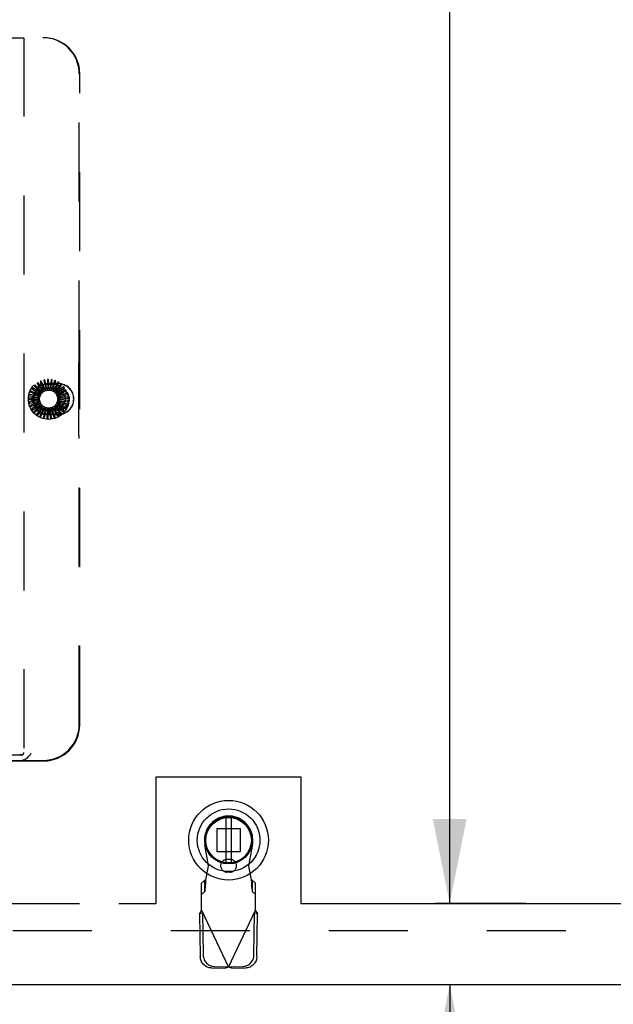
# Model space of a CAD drawing. Header units: inches. Extents: x 0 to 199, y 0 to 129.
# Tile 8 of 43: x 72 to 80, y 13 to 26. Entities that reach past the tile are written whole.
import ezdxf

# ---------------------------------------------------------------- set-up
doc = ezdxf.new("R2010")
doc.units = ezdxf.units.IN
doc.header["$LTSCALE"] = 10.923842
doc.header["$MEASUREMENT"] = 0
doc.linetypes.add('HIDDEN', pattern=[0.2, 0.1, -0.1])
doc.linetypes.add('PHANTOM', pattern=[0.8, 0.45, -0.05, 0.1, -0.05, 0.1, -0.05])
doc.layers.get('0').update_dxf_attribs({"linetype": 'CONTINUOUS'})
for name, color, linetype in [('AVAILABLE_DOOR_SPACE', 7, 'CONTINUOUS'), ('DEFAULT_2', 8, 'HIDDEN'), ('DIMENSIONS', 7, 'CONTINUOUS')]:
    doc.layers.add(name, color=color, linetype=linetype)
doc.styles.get("Standard").update_dxf_attribs({"font": 'txt', "width": 0.8})
doc.dimstyles.new('DIMSTYLE_1', dxfattribs={"dimtxt": 0.876244, "dimasz": 1.168325, "dimexe": 0.09, "dimexo": 0.07, "dimgap": 0.0375, "dimtad": 0, "dimtih": 1, "dimtoh": 1, "dimzin": 4, "dimdsep": 46, "dimtxsty": 'Standard', "dimblk": '_FILLED', "dimblk1": '_FILLED', "dimblk2": '_FILLED', "dimcen": 0.09, "dimadec": 0, "dimazin": 0, "dimtfac": 1, "dimtofl": 0, "dimtmove": 0, "dimatfit": 3, "dimldrblk": '_FILLED', "dimfxl": 0, "dimtolj": 1, "dimtzin": 4, "dimarcsym": 0})

# ---------------------------------------------------------------- blocks, each defined once
blk = doc.blocks.new('_FILLED')
at = {"color": 0, "linetype": 'ByBlock'}
blk.add_solid([(0, 0), (-1, 0.2), (-1, -0.2)], dxfattribs=at)
blk = doc.blocks.new('*D15')
at = {"layer": 'DIMENSIONS', "color": 2, "linetype": 'Continuous'}
for p, q in [((77.56, 74.503), (78.81, 74.503)), ((77.759, 74.503), (77.759, 45.254)), ((77.759, 14.253), (77.759, 43.502)), ((77.56, 14.253), (78.81, 14.253))]:
    blk.add_line(p, q, dxfattribs=at)
at = {"layer": 'DIMENSIONS', "color": 2, "linetype": 'Continuous', "xscale": 1.1683254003, "yscale": 1.1683254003, "zscale": 1.1683254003}
for p, rotation in [((77.759, 74.503), 90), ((77.759, 14.253), 270)]:
    blk.add_blockref('_FILLED', p, dxfattribs=dict(at, rotation=rotation))
at = {"layer": 'DIMENSIONS', "color": 2, "linetype": 'Continuous', "insert": (77.759, 44.816), "char_height": 0.8762, "width": 3.50498, "attachment_point": 2, "line_spacing_factor": 0.9}
blk.add_mtext('60.25', dxfattribs=at)
blk = doc.blocks.new('*D16')
at = {"layer": 'DIMENSIONS', "color": 2, "linetype": 'Continuous'}
for p, q in [((77.759, 14.253), (77.759, 16.589)), ((78.81, 14.253), (77.56, 14.253)), ((78.81, 13.128), (77.56, 13.128)), ((77.759, 13.128), (77.759, 10.493)), ((77.759, 10.493), (76.653, 10.493))]:
    blk.add_line(p, q, dxfattribs=at)
at = {"layer": 'DIMENSIONS', "color": 2, "linetype": 'Continuous', "xscale": 1.1683254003, "yscale": 1.1683254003, "zscale": 1.1683254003}
for p, rotation in [((77.759, 14.253), 270), ((77.759, 13.128), 90)]:
    blk.add_blockref('_FILLED', p, dxfattribs=dict(at, rotation=rotation))
at = {"layer": 'DIMENSIONS', "color": 2, "linetype": 'Continuous', "insert": (76.215, 10.931), "char_height": 0.8762, "width": 2.80398, "attachment_point": 3, "line_spacing_factor": 0.9}
blk.add_mtext('1.13', dxfattribs=at)

msp = doc.modelspace()

# ---------------------------------------------------------------- linework, layer by layer
at = {"color": 6, "linetype": 'Continuous'}
for p, q in [((74.661, 15.441), (74.661, 14.816)), ((74.74, 14.816), (74.74, 15.441))]:
    msp.add_line(p, q, dxfattribs=at)
at = {"color": 3, "linetype": 'Continuous'}
msp.add_line((92.17, 13.128), (57.233, 13.128), dxfattribs=at)
at = {"color": 7, "linetype": 'Continuous'}
for radius in [0.551, 0.433, 0.329, 0.317]:
    msp.add_circle((74.701, 15.128), radius, dxfattribs=at)
at = {"color": 6, "linetype": 'Continuous'}
msp.add_circle((74.701, 15.128), 0.315, dxfattribs=at)
at = {"layer": 'AVAILABLE_DOOR_SPACE', "color": 4, "linetype": 'PHANTOM'}
for p, q in [((73.701, 16.003), (75.701, 16.003)), ((73.701, 14.253), (73.701, 16.003)), ((75.701, 16.003), (75.701, 14.253)), ((58.983, 14.253), (73.701, 14.253)), ((75.701, 14.253), (88.545, 14.253))]:
    msp.add_line(p, q, dxfattribs=at)
at = {"layer": 'DEFAULT_2', "color": 8, "linetype": 'HIDDEN'}
for p, q in [((70.775, 26.232), (72.14, 26.232)), ((71.869, 26.232), (71.869, 16.342)), ((72.635, 21.78), (72.635, 25.732)), ((72.642, 16.723), (72.642, 25.732)), ((72.624, 21.688), (72.624, 20.775)), ((72.627, 21.733), (72.631, 21.735)), ((71.979, 21.246), (72.083, 21.425)), ((72.017, 21.411), (72.094, 21.338)), ((72.115, 21.339), (72.025, 21.425)), ((72.055, 21.445), (72.117, 21.359)), ((72.137, 21.356), (72.065, 21.457)), ((72.098, 21.471), (72.142, 21.374)), ((72.108, 21.44), (72.315, 21.44)), ((72.162, 21.367), (72.11, 21.481)), ((72.145, 21.488), (72.171, 21.385)), ((72.189, 21.374), (72.159, 21.496)), ((72.195, 21.496), (72.2, 21.39)), ((72.2, 21.39), (72.201, 21.376)), ((72.216, 21.376), (72.21, 21.501)), ((72.349, 21.445), (72.212, 21.445)), ((72.212, 21.442), (72.349, 21.442)), ((72.231, 21.389), (72.229, 21.375)), ((72.245, 21.494), (72.231, 21.389)), ((72.243, 21.372), (72.261, 21.496)), ((72.294, 21.483), (72.26, 21.383)), ((72.269, 21.364), (72.31, 21.482)), ((72.34, 21.463), (72.288, 21.371)), ((72.293, 21.351), (72.356, 21.459)), ((72.382, 21.435), (72.313, 21.354)), ((72.314, 21.333), (72.396, 21.427)), ((72.332, 21.312), (72.43, 21.389)), ((72.417, 21.399), (72.334, 21.333)), ((72.34, 21.425), (72.444, 21.246)), ((72.072, 21.27), (71.95, 21.294)), ((71.951, 21.278), (72.055, 21.258)), ((71.964, 21.326), (72.063, 21.287)), ((72.082, 21.296), (71.966, 21.342)), ((71.987, 21.371), (72.076, 21.314)), ((72.097, 21.319), (71.992, 21.387)), ((72.055, 21.258), (72.069, 21.256)), ((72.063, 21.287), (72.076, 21.282)), ((72.076, 21.314), (72.088, 21.307)), ((72.094, 21.338), (72.105, 21.329)), ((72.117, 21.359), (72.125, 21.347)), ((72.142, 21.374), (72.148, 21.361)), ((72.171, 21.385), (72.174, 21.371)), ((72.212, 21.382), (72.349, 21.382)), ((72.212, 21.377), (72.349, 21.377)), ((72.26, 21.383), (72.255, 21.369)), ((72.288, 21.371), (72.281, 21.358)), ((72.313, 21.354), (72.303, 21.343)), ((72.334, 21.333), (72.323, 21.324)), ((72.336, 21.303), (72.336, 21.304)), ((72.351, 21.308), (72.338, 21.301)), ((72.345, 21.287), (72.456, 21.345)), ((72.363, 21.28), (72.349, 21.276)), ((72.445, 21.357), (72.351, 21.308)), ((72.353, 21.261), (72.473, 21.297)), ((72.464, 21.31), (72.363, 21.28)), ((72.474, 21.261), (72.369, 21.25)), ((72.068, 21.243), (71.943, 21.243)), ((72.068, 21.216), (71.945, 21.192)), ((71.947, 21.227), (72.053, 21.228)), ((71.953, 21.177), (72.057, 21.198)), ((72.074, 21.189), (71.958, 21.142)), ((71.968, 21.129), (72.066, 21.17)), ((72.083, 21.038), (71.979, 21.217)), ((72.084, 21.164), (71.979, 21.096)), ((71.991, 21.085), (72.08, 21.143)), ((72.1, 21.141), (72.009, 21.055)), ((72.023, 21.046), (72.099, 21.12)), ((72.119, 21.121), (72.046, 21.019)), ((72.053, 21.228), (72.067, 21.228)), ((72.057, 21.198), (72.071, 21.201)), ((72.066, 21.17), (72.079, 21.175)), ((72.08, 21.143), (72.092, 21.151)), ((72.099, 21.12), (72.11, 21.13)), ((72.318, 21.114), (72.309, 21.125)), ((72.318, 21.134), (72.416, 21.057)), ((72.338, 21.137), (72.327, 21.145)), ((72.334, 21.156), (72.445, 21.098)), ((72.422, 21.072), (72.338, 21.137)), ((72.444, 21.217), (72.34, 21.038)), ((72.354, 21.162), (72.341, 21.169)), ((72.346, 21.18), (72.466, 21.145)), ((72.365, 21.191), (72.351, 21.195)), ((72.354, 21.207), (72.478, 21.195)), ((72.449, 21.114), (72.354, 21.162)), ((72.369, 21.25), (72.355, 21.249)), ((72.37, 21.22), (72.355, 21.222)), ((72.356, 21.234), (72.48, 21.246)), ((72.467, 21.161), (72.365, 21.191)), ((72.475, 21.211), (72.37, 21.22)), ((72.062, 21.014), (72.123, 21.101)), ((72.141, 21.106), (72.089, 20.992)), ((72.106, 20.989), (72.149, 21.086)), ((72.315, 21.023), (72.108, 21.023)), ((72.123, 21.101), (72.131, 21.112)), ((72.167, 21.095), (72.137, 20.973)), ((72.149, 21.086), (72.155, 21.099)), ((72.153, 20.974), (72.178, 21.077)), ((72.178, 21.077), (72.181, 21.091)), ((72.193, 21.089), (72.187, 20.964)), ((72.203, 20.967), (72.208, 21.073)), ((72.208, 21.073), (72.208, 21.088)), ((72.349, 21.086), (72.212, 21.086)), ((72.349, 21.082), (72.212, 21.082)), ((72.349, 21.022), (72.212, 21.022)), ((72.212, 21.019), (72.349, 21.019)), ((72.221, 21.088), (72.238, 20.964)), ((72.238, 21.075), (72.236, 21.09)), ((72.253, 20.971), (72.238, 21.075)), ((72.248, 21.092), (72.289, 20.974)), ((72.267, 21.083), (72.262, 21.097)), ((72.302, 20.983), (72.267, 21.083)), ((72.274, 21.102), (72.336, 20.993)), ((72.294, 21.096), (72.287, 21.109)), ((72.348, 21.005), (72.294, 21.096)), ((72.297, 21.116), (72.379, 21.021)), ((72.388, 21.035), (72.318, 21.114)), ((72.627, 20.73), (72.631, 20.729)), ((72.635, 16.73), (72.635, 20.684)), ((60.166, 16.225), (72.144, 16.225)), ((71.85, 16.305), (60.461, 16.305)), ((60.493, 16.232), (71.817, 16.232)), ((71.817, 16.232), (72.137, 16.232)), ((74.541, 15.288), (74.86, 15.288)), ((74.541, 14.969), (74.541, 15.288)), ((74.86, 15.288), (74.86, 14.969)), ((74.425, 14.774), (74.372, 15.068)), ((75.03, 15.068), (74.976, 14.774)), ((74.86, 14.969), (74.541, 14.969)), ((74.724, 14.861), (74.677, 14.861)), ((74.387, 14.577), (74.425, 14.774)), ((74.976, 14.774), (75.014, 14.577)), ((74.724, 14.687), (74.677, 14.687)), ((75.014, 14.577), (75.016, 14.545)), ((74.373, 14.573), (74.327, 14.532)), ((74.327, 14.158), (74.327, 14.532)), ((74.373, 14.418), (74.373, 14.573)), ((75.075, 14.532), (75.029, 14.573)), ((75.029, 14.573), (75.029, 14.418)), ((75.075, 14.158), (75.075, 14.532)), ((74.327, 14.377), (74.373, 14.418)), ((75.029, 14.418), (75.075, 14.377)), ((74.299, 14.11), (74.34, 14.13)), ((74.299, 14.11), (74.309, 13.519)), ((74.317, 14.142), (74.327, 14.158)), ((74.327, 14.158), (74.701, 13.37)), ((74.34, 14.13), (74.35, 13.539)), ((74.701, 13.37), (75.075, 14.158)), ((75.051, 13.539), (75.061, 14.13)), ((75.061, 14.13), (75.103, 14.11)), ((75.093, 13.519), (75.103, 14.11)), ((58.608, 13.878), (91.358, 13.878)), ((74.463, 13.36), (74.656, 13.357)), ((74.505, 13.38), (74.698, 13.377)), ((74.698, 13.377), (74.656, 13.357)), ((74.671, 13.361), (74.656, 13.357)), ((74.686, 13.366), (74.671, 13.361)), ((74.701, 13.37), (74.686, 13.366)), ((74.716, 13.366), (74.701, 13.37)), ((74.704, 13.377), (74.897, 13.38)), ((74.745, 13.357), (74.704, 13.377)), ((74.731, 13.361), (74.716, 13.366)), ((74.745, 13.357), (74.731, 13.361)), ((74.745, 13.357), (74.938, 13.36))]:
    msp.add_line(p, q, dxfattribs=at)
for points in [[(72.015, 21.417), (72.015, 21.417), (72.014, 21.416), (72.014, 21.416), (72.014, 21.415), (72.014, 21.415), (72.014, 21.415), (72.015, 21.414), (72.015, 21.414), (72.015, 21.413), (72.015, 21.413), (72.016, 21.412), (72.016, 21.412), (72.017, 21.412), (72.017, 21.411)], [(72.025, 21.425), (72.025, 21.426), (72.025, 21.426), (72.024, 21.426), (72.024, 21.426), (72.024, 21.426), (72.024, 21.426), (72.024, 21.425), (72.023, 21.425), (72.023, 21.425), (72.023, 21.425), (72.023, 21.425), (72.023, 21.425), (72.022, 21.425), (72.022, 21.424), (72.022, 21.424), (72.022, 21.424), (72.021, 21.424), (72.021, 21.424), (72.021, 21.423), (72.021, 21.423)], [(72.053, 21.451), (72.053, 21.451), (72.053, 21.45), (72.053, 21.45), (72.053, 21.45), (72.053, 21.449), (72.053, 21.449), (72.053, 21.448), (72.053, 21.448), (72.053, 21.447), (72.053, 21.447), (72.054, 21.446), (72.054, 21.446), (72.054, 21.445), (72.055, 21.445)], [(72.065, 21.457), (72.065, 21.457), (72.065, 21.458), (72.065, 21.458), (72.064, 21.458), (72.064, 21.458), (72.064, 21.458), (72.064, 21.457), (72.063, 21.457), (72.063, 21.457), (72.063, 21.457), (72.063, 21.457), (72.063, 21.457), (72.062, 21.457), (72.062, 21.457), (72.062, 21.457), (72.062, 21.457), (72.061, 21.456), (72.061, 21.456), (72.061, 21.456), (72.061, 21.456)], [(72.098, 21.477), (72.097, 21.477), (72.097, 21.476), (72.097, 21.476), (72.097, 21.476), (72.097, 21.475), (72.096, 21.475), (72.096, 21.474), (72.097, 21.474), (72.097, 21.473), (72.097, 21.473), (72.097, 21.472), (72.097, 21.472), (72.097, 21.471), (72.098, 21.471)], [(72.11, 21.481), (72.11, 21.481), (72.11, 21.481), (72.11, 21.481), (72.11, 21.481), (72.11, 21.481), (72.109, 21.481), (72.109, 21.481), (72.109, 21.481), (72.109, 21.481), (72.108, 21.481), (72.108, 21.481), (72.108, 21.481), (72.108, 21.481), (72.107, 21.481), (72.107, 21.481), (72.107, 21.481), (72.107, 21.481), (72.106, 21.481), (72.106, 21.481), (72.106, 21.48)], [(72.146, 21.494), (72.146, 21.494), (72.145, 21.494), (72.145, 21.493), (72.145, 21.493), (72.145, 21.493), (72.145, 21.492), (72.144, 21.492), (72.144, 21.491), (72.144, 21.491), (72.145, 21.49), (72.145, 21.49), (72.145, 21.489), (72.145, 21.488), (72.145, 21.488)], [(72.159, 21.496), (72.159, 21.496), (72.159, 21.496), (72.159, 21.496), (72.159, 21.496), (72.159, 21.496), (72.158, 21.496), (72.158, 21.496), (72.158, 21.496), (72.158, 21.496), (72.157, 21.496), (72.157, 21.496), (72.157, 21.496), (72.157, 21.496), (72.156, 21.496), (72.156, 21.496), (72.156, 21.496), (72.156, 21.496), (72.155, 21.496), (72.155, 21.496), (72.155, 21.496)], [(72.197, 21.502), (72.197, 21.502), (72.196, 21.501), (72.196, 21.501), (72.196, 21.501), (72.195, 21.501), (72.195, 21.5), (72.195, 21.5), (72.195, 21.499), (72.195, 21.499), (72.195, 21.498), (72.195, 21.498), (72.195, 21.497), (72.195, 21.496), (72.195, 21.496)], [(72.21, 21.501), (72.21, 21.501), (72.21, 21.501), (72.21, 21.501), (72.21, 21.501), (72.21, 21.501), (72.209, 21.502), (72.209, 21.502), (72.209, 21.502), (72.209, 21.502), (72.209, 21.502), (72.208, 21.502), (72.208, 21.502), (72.208, 21.502), (72.207, 21.502), (72.207, 21.502), (72.207, 21.502), (72.207, 21.502), (72.206, 21.502), (72.206, 21.502), (72.206, 21.502)], [(72.248, 21.5), (72.248, 21.5), (72.247, 21.499), (72.247, 21.499), (72.247, 21.499), (72.246, 21.499), (72.246, 21.498), (72.246, 21.498), (72.246, 21.498), (72.246, 21.497), (72.245, 21.497), (72.245, 21.496), (72.245, 21.495), (72.245, 21.495), (72.245, 21.494)], [(72.261, 21.496), (72.261, 21.496), (72.261, 21.496), (72.261, 21.497), (72.261, 21.497), (72.261, 21.497), (72.261, 21.497), (72.26, 21.497), (72.26, 21.497), (72.26, 21.497), (72.26, 21.497), (72.259, 21.498), (72.259, 21.498), (72.259, 21.498), (72.259, 21.498), (72.258, 21.498), (72.258, 21.498), (72.258, 21.498), (72.257, 21.498), (72.257, 21.498), (72.257, 21.498)], [(72.298, 21.488), (72.298, 21.488), (72.297, 21.488), (72.297, 21.488), (72.297, 21.488), (72.296, 21.487), (72.296, 21.487), (72.296, 21.487), (72.295, 21.486), (72.295, 21.486), (72.295, 21.485), (72.295, 21.485), (72.294, 21.484), (72.294, 21.484), (72.294, 21.483)], [(72.31, 21.482), (72.31, 21.482), (72.31, 21.482), (72.31, 21.483), (72.31, 21.483), (72.31, 21.483), (72.31, 21.483), (72.31, 21.483), (72.309, 21.483), (72.309, 21.483), (72.309, 21.484), (72.309, 21.484), (72.309, 21.484), (72.308, 21.484), (72.308, 21.484), (72.308, 21.484), (72.308, 21.484), (72.307, 21.484), (72.307, 21.485), (72.307, 21.485), (72.307, 21.485)], [(72.345, 21.467), (72.345, 21.467), (72.344, 21.467), (72.344, 21.467), (72.344, 21.467), (72.343, 21.467), (72.343, 21.466), (72.342, 21.466), (72.342, 21.466), (72.342, 21.465), (72.341, 21.465), (72.341, 21.465), (72.341, 21.464), (72.34, 21.464), (72.34, 21.463)], [(72.356, 21.459), (72.356, 21.459), (72.356, 21.459), (72.356, 21.459), (72.356, 21.459), (72.356, 21.46), (72.356, 21.46), (72.355, 21.46), (72.355, 21.46), (72.355, 21.46), (72.355, 21.461), (72.355, 21.461), (72.355, 21.461), (72.354, 21.461), (72.354, 21.461), (72.354, 21.461), (72.354, 21.462), (72.353, 21.462), (72.353, 21.462), (72.353, 21.462), (72.353, 21.462)], [(72.387, 21.437), (72.387, 21.437), (72.387, 21.438), (72.386, 21.438), (72.386, 21.438), (72.385, 21.438), (72.385, 21.437), (72.384, 21.437), (72.384, 21.437), (72.384, 21.437), (72.383, 21.436), (72.383, 21.436), (72.382, 21.435), (72.382, 21.435), (72.382, 21.435)], [(72.396, 21.427), (72.396, 21.428), (72.396, 21.428), (72.396, 21.428), (72.396, 21.428), (72.396, 21.428), (72.396, 21.428), (72.396, 21.429), (72.396, 21.429), (72.396, 21.429), (72.396, 21.429), (72.396, 21.429), (72.395, 21.43), (72.395, 21.43), (72.395, 21.43), (72.395, 21.43), (72.395, 21.43), (72.394, 21.431), (72.394, 21.431), (72.394, 21.431), (72.394, 21.431)], [(72.423, 21.4), (72.423, 21.4), (72.422, 21.401), (72.422, 21.401), (72.421, 21.401), (72.421, 21.401), (72.421, 21.401), (72.42, 21.401), (72.42, 21.401), (72.419, 21.4), (72.419, 21.4), (72.418, 21.4), (72.418, 21.399), (72.417, 21.399), (72.417, 21.399)], [(72.43, 21.389), (72.43, 21.389), (72.43, 21.389), (72.43, 21.389), (72.43, 21.39), (72.43, 21.39), (72.43, 21.39), (72.43, 21.39), (72.43, 21.39), (72.43, 21.391), (72.43, 21.391), (72.43, 21.391), (72.43, 21.391), (72.429, 21.392), (72.429, 21.392), (72.429, 21.392), (72.429, 21.392), (72.429, 21.393), (72.429, 21.393), (72.428, 21.393), (72.428, 21.393)], [(71.946, 21.281), (71.946, 21.281), (71.946, 21.28), (71.946, 21.28), (71.946, 21.28), (71.946, 21.279), (71.947, 21.279), (71.947, 21.279), (71.948, 21.279), (71.948, 21.278), (71.949, 21.278), (71.949, 21.278), (71.95, 21.278), (71.95, 21.278), (71.951, 21.278)], [(71.95, 21.294), (71.95, 21.294), (71.949, 21.294), (71.949, 21.294), (71.949, 21.294), (71.949, 21.293), (71.949, 21.293), (71.949, 21.293), (71.949, 21.293), (71.949, 21.293), (71.948, 21.292), (71.948, 21.292), (71.948, 21.292), (71.948, 21.292), (71.948, 21.292), (71.948, 21.291), (71.948, 21.291), (71.948, 21.291), (71.948, 21.29), (71.948, 21.29), (71.948, 21.29)], [(71.96, 21.331), (71.96, 21.33), (71.96, 21.33), (71.96, 21.329), (71.96, 21.329), (71.96, 21.329), (71.961, 21.328), (71.961, 21.328), (71.961, 21.328), (71.962, 21.327), (71.962, 21.327), (71.963, 21.327), (71.963, 21.327), (71.964, 21.326), (71.964, 21.326)], [(71.966, 21.342), (71.966, 21.342), (71.966, 21.342), (71.966, 21.342), (71.966, 21.342), (71.965, 21.342), (71.965, 21.342), (71.965, 21.342), (71.965, 21.342), (71.965, 21.341), (71.965, 21.341), (71.965, 21.341), (71.964, 21.341), (71.964, 21.341), (71.964, 21.34), (71.964, 21.34), (71.964, 21.34), (71.964, 21.34), (71.964, 21.339), (71.963, 21.339), (71.963, 21.339)], [(71.983, 21.376), (71.983, 21.376), (71.983, 21.376), (71.983, 21.375), (71.983, 21.375), (71.983, 21.374), (71.983, 21.374), (71.984, 21.374), (71.984, 21.373), (71.984, 21.373), (71.985, 21.373), (71.985, 21.372), (71.986, 21.372), (71.986, 21.371), (71.987, 21.371)], [(71.992, 21.387), (71.991, 21.387), (71.991, 21.387), (71.991, 21.387), (71.991, 21.387), (71.991, 21.387), (71.991, 21.386), (71.99, 21.386), (71.99, 21.386), (71.99, 21.386), (71.99, 21.386), (71.99, 21.386), (71.989, 21.386), (71.989, 21.385), (71.989, 21.385), (71.989, 21.385), (71.989, 21.385), (71.989, 21.384), (71.988, 21.384), (71.988, 21.384), (71.988, 21.384)], [(72.069, 21.256), (72.069, 21.255), (72.07, 21.254), (72.07, 21.254), (72.07, 21.253), (72.07, 21.253), (72.069, 21.252)], [(72.072, 21.27), (72.073, 21.272), (72.074, 21.274), (72.075, 21.276), (72.076, 21.278)], [(72.076, 21.282), (72.076, 21.281), (72.076, 21.281), (72.076, 21.28), (72.076, 21.28), (72.076, 21.279), (72.076, 21.278)], [(72.082, 21.296), (72.083, 21.298), (72.085, 21.3), (72.086, 21.301), (72.087, 21.303)], [(72.088, 21.307), (72.088, 21.306), (72.088, 21.306), (72.088, 21.305), (72.088, 21.304), (72.087, 21.304), (72.087, 21.303)], [(72.097, 21.319), (72.098, 21.321), (72.1, 21.322), (72.101, 21.324), (72.103, 21.326)], [(72.105, 21.329), (72.105, 21.328), (72.104, 21.328), (72.104, 21.327), (72.104, 21.326), (72.103, 21.326), (72.103, 21.326)], [(72.115, 21.339), (72.117, 21.341), (72.119, 21.342), (72.121, 21.343), (72.123, 21.344)], [(72.125, 21.347), (72.125, 21.347), (72.124, 21.346), (72.124, 21.346), (72.124, 21.345), (72.123, 21.345), (72.123, 21.344)], [(72.137, 21.356), (72.139, 21.356), (72.141, 21.357), (72.143, 21.358), (72.146, 21.359)], [(72.148, 21.361), (72.148, 21.361), (72.148, 21.361), (72.147, 21.36), (72.147, 21.36), (72.146, 21.359), (72.146, 21.359)], [(72.162, 21.367), (72.164, 21.368), (72.167, 21.368), (72.169, 21.369), (72.171, 21.369)], [(72.174, 21.371), (72.174, 21.371), (72.173, 21.37), (72.173, 21.37), (72.172, 21.37), (72.171, 21.37), (72.171, 21.369)], [(72.189, 21.374), (72.191, 21.374), (72.193, 21.374), (72.195, 21.375), (72.198, 21.375)], [(72.201, 21.376), (72.201, 21.375), (72.2, 21.375), (72.199, 21.375), (72.199, 21.375), (72.198, 21.375), (72.198, 21.375)], [(72.216, 21.376), (72.218, 21.376), (72.221, 21.375), (72.223, 21.375), (72.225, 21.375)], [(72.229, 21.375), (72.228, 21.375), (72.227, 21.375), (72.227, 21.375), (72.226, 21.375), (72.226, 21.375), (72.225, 21.375)], [(72.243, 21.372), (72.245, 21.372), (72.248, 21.371), (72.25, 21.37), (72.252, 21.37)], [(72.255, 21.369), (72.255, 21.369), (72.254, 21.369), (72.254, 21.369), (72.253, 21.369), (72.252, 21.369), (72.252, 21.37)], [(72.269, 21.364), (72.271, 21.363), (72.273, 21.362), (72.275, 21.361), (72.277, 21.359)], [(72.281, 21.358), (72.28, 21.358), (72.279, 21.359), (72.279, 21.359), (72.278, 21.359), (72.278, 21.359), (72.277, 21.359)], [(72.293, 21.351), (72.295, 21.349), (72.297, 21.348), (72.298, 21.346), (72.3, 21.345)], [(72.303, 21.343), (72.303, 21.343), (72.302, 21.343), (72.302, 21.344), (72.301, 21.344), (72.3, 21.344), (72.3, 21.345)], [(72.314, 21.333), (72.316, 21.331), (72.317, 21.329), (72.318, 21.328), (72.32, 21.326)], [(72.323, 21.324), (72.322, 21.324), (72.322, 21.324), (72.321, 21.325), (72.321, 21.325), (72.32, 21.325), (72.32, 21.326)], [(72.332, 21.312), (72.332, 21.31), (72.333, 21.309), (72.334, 21.308), (72.334, 21.306), (72.335, 21.305), (72.336, 21.304)], [(72.338, 21.301), (72.338, 21.301), (72.337, 21.302), (72.337, 21.302), (72.336, 21.303), (72.336, 21.303), (72.336, 21.303)], [(72.345, 21.287), (72.345, 21.285), (72.346, 21.283), (72.346, 21.281), (72.347, 21.279)], [(72.349, 21.276), (72.348, 21.276), (72.348, 21.277), (72.348, 21.277), (72.347, 21.278), (72.347, 21.278), (72.347, 21.279)], [(72.353, 21.261), (72.353, 21.259), (72.353, 21.257), (72.353, 21.255), (72.354, 21.252)], [(72.355, 21.249), (72.354, 21.249), (72.354, 21.25), (72.354, 21.251), (72.354, 21.251), (72.354, 21.252), (72.354, 21.252)], [(72.451, 21.357), (72.451, 21.357), (72.45, 21.358), (72.45, 21.358), (72.45, 21.358), (72.449, 21.358), (72.449, 21.358), (72.448, 21.358), (72.448, 21.358), (72.447, 21.358), (72.447, 21.358), (72.446, 21.358), (72.446, 21.357), (72.445, 21.357), (72.445, 21.357)], [(72.456, 21.345), (72.456, 21.345), (72.456, 21.345), (72.456, 21.345), (72.456, 21.345), (72.456, 21.346), (72.456, 21.346), (72.456, 21.346), (72.456, 21.346), (72.456, 21.346), (72.456, 21.347), (72.456, 21.347), (72.456, 21.347), (72.456, 21.347), (72.456, 21.348), (72.455, 21.348), (72.455, 21.348), (72.455, 21.348), (72.455, 21.349), (72.455, 21.349), (72.455, 21.349)], [(72.47, 21.309), (72.47, 21.31), (72.47, 21.31), (72.47, 21.311), (72.469, 21.311), (72.469, 21.311), (72.468, 21.311), (72.468, 21.311), (72.468, 21.311), (72.467, 21.311), (72.466, 21.311), (72.466, 21.311), (72.465, 21.311), (72.465, 21.311), (72.464, 21.31)], [(72.473, 21.297), (72.473, 21.297), (72.473, 21.297), (72.473, 21.297), (72.473, 21.297), (72.473, 21.297), (72.473, 21.297), (72.473, 21.298), (72.473, 21.298), (72.473, 21.298), (72.473, 21.298), (72.473, 21.299), (72.473, 21.299), (72.473, 21.299), (72.473, 21.299), (72.473, 21.3), (72.473, 21.3), (72.473, 21.3), (72.473, 21.301), (72.473, 21.301), (72.473, 21.301)], [(72.48, 21.259), (72.48, 21.26), (72.48, 21.26), (72.48, 21.26), (72.48, 21.261), (72.479, 21.261), (72.479, 21.261), (72.478, 21.261), (72.478, 21.261), (72.477, 21.261), (72.477, 21.261), (72.476, 21.261), (72.476, 21.261), (72.475, 21.261), (72.474, 21.261)], [(71.943, 21.243), (71.943, 21.243), (71.942, 21.243), (71.942, 21.243), (71.942, 21.243), (71.942, 21.243), (71.942, 21.242), (71.942, 21.242), (71.942, 21.242), (71.942, 21.242), (71.942, 21.242), (71.942, 21.241), (71.942, 21.241), (71.942, 21.241), (71.941, 21.241), (71.941, 21.24), (71.941, 21.24), (71.941, 21.24), (71.941, 21.239), (71.941, 21.239), (71.941, 21.239)], [(71.941, 21.23), (71.941, 21.23), (71.941, 21.229), (71.942, 21.229), (71.942, 21.229), (71.942, 21.228), (71.943, 21.228), (71.943, 21.228), (71.944, 21.228), (71.944, 21.228), (71.945, 21.228), (71.945, 21.227), (71.946, 21.227), (71.946, 21.227), (71.947, 21.227)], [(71.945, 21.192), (71.945, 21.192), (71.945, 21.192), (71.945, 21.192), (71.945, 21.192), (71.945, 21.191), (71.945, 21.191), (71.945, 21.191), (71.945, 21.191), (71.945, 21.191), (71.945, 21.19), (71.945, 21.19), (71.945, 21.19), (71.945, 21.19), (71.945, 21.189), (71.945, 21.189), (71.945, 21.189), (71.945, 21.188), (71.945, 21.188), (71.945, 21.188), (71.945, 21.187)], [(71.946, 21.179), (71.947, 21.179), (71.947, 21.178), (71.947, 21.178), (71.947, 21.178), (71.948, 21.177), (71.948, 21.177), (71.949, 21.177), (71.949, 21.177), (71.95, 21.177), (71.95, 21.177), (71.951, 21.177), (71.951, 21.177), (71.952, 21.177), (71.953, 21.177)], [(71.958, 21.142), (71.958, 21.142), (71.958, 21.142), (71.957, 21.142), (71.957, 21.142), (71.957, 21.142), (71.957, 21.142), (71.957, 21.141), (71.957, 21.141), (71.957, 21.141), (71.957, 21.141), (71.957, 21.14), (71.957, 21.14), (71.958, 21.14), (71.958, 21.14), (71.958, 21.139), (71.958, 21.139), (71.958, 21.139), (71.958, 21.138), (71.958, 21.138), (71.958, 21.138)], [(71.961, 21.13), (71.961, 21.129), (71.962, 21.129), (71.962, 21.129), (71.962, 21.129), (71.963, 21.128), (71.963, 21.128), (71.964, 21.128), (71.964, 21.128), (71.965, 21.129), (71.965, 21.129), (71.966, 21.129), (71.966, 21.129), (71.967, 21.129), (71.968, 21.129)], [(72.067, 21.228), (72.068, 21.228), (72.068, 21.227), (72.068, 21.227), (72.068, 21.226), (72.068, 21.225), (72.068, 21.225)], [(72.068, 21.243), (72.068, 21.245), (72.069, 21.248), (72.069, 21.25), (72.069, 21.252)], [(72.068, 21.216), (72.068, 21.218), (72.068, 21.22), (72.068, 21.222), (72.068, 21.225)], [(72.071, 21.201), (72.071, 21.201), (72.071, 21.2), (72.072, 21.199), (72.072, 21.199), (72.072, 21.198), (72.072, 21.198)], [(72.074, 21.189), (72.073, 21.191), (72.073, 21.193), (72.073, 21.195), (72.072, 21.198)], [(72.079, 21.175), (72.079, 21.174), (72.08, 21.174), (72.08, 21.174), (72.081, 21.173), (72.081, 21.172), (72.081, 21.172)], [(72.084, 21.164), (72.084, 21.166), (72.083, 21.168), (72.082, 21.17), (72.081, 21.172)], [(72.092, 21.151), (72.093, 21.151), (72.093, 21.15), (72.094, 21.15), (72.094, 21.149), (72.094, 21.149), (72.095, 21.148)], [(72.1, 21.141), (72.098, 21.143), (72.097, 21.145), (72.096, 21.146), (72.095, 21.148)], [(72.11, 21.13), (72.11, 21.129), (72.111, 21.129), (72.111, 21.129), (72.112, 21.129), (72.112, 21.128), (72.113, 21.128)], [(72.119, 21.121), (72.117, 21.123), (72.116, 21.124), (72.114, 21.126), (72.113, 21.128)], [(72.309, 21.125), (72.309, 21.126), (72.309, 21.126), (72.309, 21.127), (72.31, 21.127), (72.31, 21.128), (72.311, 21.128)], [(72.318, 21.134), (72.316, 21.132), (72.314, 21.131), (72.312, 21.129), (72.311, 21.128)], [(72.327, 21.145), (72.327, 21.146), (72.327, 21.147), (72.328, 21.147), (72.328, 21.148), (72.328, 21.148), (72.329, 21.149)], [(72.334, 21.156), (72.333, 21.154), (72.331, 21.152), (72.33, 21.15), (72.329, 21.149)], [(72.341, 21.169), (72.341, 21.169), (72.341, 21.17), (72.341, 21.171), (72.342, 21.171), (72.342, 21.172), (72.342, 21.172)], [(72.346, 21.18), (72.345, 21.178), (72.344, 21.176), (72.343, 21.174), (72.342, 21.172)], [(72.354, 21.207), (72.353, 21.205), (72.352, 21.202), (72.352, 21.2), (72.351, 21.198)], [(72.351, 21.195), (72.351, 21.195), (72.351, 21.196), (72.351, 21.196), (72.351, 21.197), (72.351, 21.198), (72.351, 21.198)], [(72.356, 21.234), (72.356, 21.232), (72.355, 21.23), (72.355, 21.227), (72.355, 21.225)], [(72.355, 21.222), (72.355, 21.222), (72.355, 21.223), (72.355, 21.223), (72.355, 21.224), (72.355, 21.225), (72.355, 21.225)], [(72.466, 21.145), (72.466, 21.145), (72.467, 21.145), (72.467, 21.145), (72.467, 21.145), (72.467, 21.145), (72.467, 21.146), (72.467, 21.146), (72.467, 21.146), (72.468, 21.146), (72.468, 21.146), (72.468, 21.147), (72.468, 21.147), (72.468, 21.147), (72.468, 21.147), (72.468, 21.147), (72.468, 21.148), (72.468, 21.148), (72.469, 21.148), (72.469, 21.149), (72.469, 21.149)], [(72.471, 21.157), (72.471, 21.158), (72.471, 21.158), (72.471, 21.158), (72.471, 21.159), (72.471, 21.159), (72.471, 21.16), (72.47, 21.16), (72.47, 21.16), (72.469, 21.16), (72.469, 21.161), (72.468, 21.161), (72.468, 21.161), (72.467, 21.161), (72.467, 21.161)], [(72.481, 21.208), (72.481, 21.208), (72.481, 21.209), (72.48, 21.209), (72.48, 21.209), (72.48, 21.21), (72.48, 21.21), (72.479, 21.21), (72.479, 21.21), (72.478, 21.21), (72.478, 21.211), (72.477, 21.211), (72.477, 21.211), (72.476, 21.211), (72.475, 21.211)], [(72.478, 21.195), (72.478, 21.195), (72.478, 21.195), (72.478, 21.195), (72.479, 21.195), (72.479, 21.195), (72.479, 21.195), (72.479, 21.196), (72.479, 21.196), (72.479, 21.196), (72.479, 21.196), (72.479, 21.197), (72.479, 21.197), (72.479, 21.197), (72.48, 21.197), (72.48, 21.198), (72.48, 21.198), (72.48, 21.198), (72.48, 21.199), (72.48, 21.199), (72.48, 21.199)], [(72.48, 21.246), (72.48, 21.246), (72.48, 21.246), (72.481, 21.246), (72.481, 21.246), (72.481, 21.247), (72.481, 21.247), (72.481, 21.247), (72.481, 21.247), (72.481, 21.247), (72.481, 21.248), (72.481, 21.248), (72.481, 21.248), (72.481, 21.248), (72.481, 21.249), (72.481, 21.249), (72.481, 21.249), (72.481, 21.25), (72.481, 21.25), (72.481, 21.25), (72.481, 21.25)], [(71.979, 21.096), (71.979, 21.096), (71.979, 21.096), (71.979, 21.096), (71.979, 21.095), (71.979, 21.095), (71.979, 21.095), (71.979, 21.095), (71.979, 21.095), (71.979, 21.094), (71.979, 21.094), (71.979, 21.094), (71.979, 21.094), (71.979, 21.093), (71.98, 21.093), (71.98, 21.093), (71.98, 21.093), (71.98, 21.092), (71.98, 21.092), (71.98, 21.092), (71.981, 21.091)], [(71.985, 21.084), (71.985, 21.084), (71.986, 21.084), (71.986, 21.083), (71.986, 21.083), (71.987, 21.083), (71.987, 21.083), (71.988, 21.083), (71.988, 21.083), (71.989, 21.084), (71.989, 21.084), (71.99, 21.084), (71.99, 21.084), (71.991, 21.085), (71.991, 21.085)], [(72.009, 21.055), (72.009, 21.054), (72.009, 21.054), (72.009, 21.054), (72.009, 21.054), (72.009, 21.054), (72.009, 21.054), (72.009, 21.053), (72.009, 21.053), (72.009, 21.053), (72.009, 21.053), (72.01, 21.052), (72.01, 21.052), (72.01, 21.052), (72.01, 21.052), (72.01, 21.052), (72.01, 21.051), (72.011, 21.051), (72.011, 21.051), (72.011, 21.051), (72.011, 21.05)], [(72.017, 21.044), (72.017, 21.044), (72.018, 21.044), (72.018, 21.043), (72.019, 21.043), (72.019, 21.043), (72.019, 21.044), (72.02, 21.044), (72.02, 21.044), (72.021, 21.044), (72.021, 21.044), (72.022, 21.045), (72.022, 21.045), (72.023, 21.046), (72.023, 21.046)], [(72.046, 21.019), (72.046, 21.019), (72.046, 21.019), (72.046, 21.019), (72.046, 21.019), (72.046, 21.019), (72.046, 21.018), (72.047, 21.018), (72.047, 21.018), (72.047, 21.018), (72.047, 21.018), (72.047, 21.017), (72.047, 21.017), (72.048, 21.017), (72.048, 21.017), (72.048, 21.017), (72.048, 21.017), (72.048, 21.016), (72.049, 21.016), (72.049, 21.016), (72.049, 21.016)], [(72.056, 21.011), (72.057, 21.01), (72.057, 21.01), (72.057, 21.01), (72.058, 21.01), (72.058, 21.01), (72.059, 21.011), (72.059, 21.011), (72.059, 21.011), (72.06, 21.011), (72.06, 21.012), (72.061, 21.012), (72.061, 21.013), (72.061, 21.013), (72.062, 21.014)], [(72.089, 20.992), (72.089, 20.992), (72.089, 20.992), (72.089, 20.992), (72.09, 20.991), (72.09, 20.991), (72.09, 20.991), (72.09, 20.991), (72.09, 20.991), (72.09, 20.991), (72.09, 20.99), (72.091, 20.99), (72.091, 20.99), (72.091, 20.99), (72.091, 20.99), (72.092, 20.99), (72.092, 20.989), (72.092, 20.989), (72.092, 20.989), (72.093, 20.989), (72.093, 20.989)], [(72.101, 20.985), (72.101, 20.985), (72.102, 20.985), (72.102, 20.985), (72.102, 20.985), (72.103, 20.985), (72.103, 20.986), (72.104, 20.986), (72.104, 20.986), (72.104, 20.987), (72.104, 20.987), (72.105, 20.988), (72.105, 20.988), (72.105, 20.989), (72.106, 20.989)], [(72.131, 21.112), (72.131, 21.112), (72.132, 21.112), (72.133, 21.112), (72.133, 21.112), (72.134, 21.111), (72.134, 21.111)], [(72.141, 21.106), (72.14, 21.107), (72.138, 21.108), (72.136, 21.11), (72.134, 21.111)], [(72.155, 21.099), (72.155, 21.099), (72.156, 21.099), (72.157, 21.099), (72.157, 21.099), (72.158, 21.099), (72.158, 21.098)], [(72.167, 21.095), (72.164, 21.096), (72.162, 21.097), (72.16, 21.097), (72.158, 21.098)], [(72.181, 21.091), (72.182, 21.091), (72.182, 21.091), (72.183, 21.091), (72.183, 21.091), (72.184, 21.091), (72.185, 21.091)], [(72.193, 21.089), (72.191, 21.089), (72.189, 21.09), (72.187, 21.09), (72.185, 21.091)], [(72.208, 21.088), (72.209, 21.088), (72.209, 21.088), (72.21, 21.088), (72.211, 21.088), (72.211, 21.088), (72.212, 21.088)], [(72.221, 21.088), (72.218, 21.088), (72.216, 21.088), (72.214, 21.088), (72.212, 21.088)], [(72.236, 21.09), (72.236, 21.09), (72.237, 21.09), (72.237, 21.09), (72.238, 21.091), (72.238, 21.091), (72.239, 21.091)], [(72.248, 21.092), (72.246, 21.092), (72.243, 21.091), (72.241, 21.091), (72.239, 21.091)], [(72.262, 21.097), (72.262, 21.097), (72.263, 21.097), (72.263, 21.098), (72.264, 21.098), (72.265, 21.098), (72.265, 21.099)], [(72.274, 21.102), (72.271, 21.101), (72.269, 21.1), (72.267, 21.099), (72.265, 21.099)], [(72.287, 21.109), (72.287, 21.109), (72.287, 21.11), (72.288, 21.11), (72.288, 21.111), (72.289, 21.111), (72.289, 21.111)], [(72.297, 21.116), (72.295, 21.114), (72.293, 21.113), (72.291, 21.112), (72.289, 21.111)], [(72.301, 20.977), (72.302, 20.977), (72.302, 20.977), (72.303, 20.978), (72.303, 20.978), (72.303, 20.978), (72.303, 20.979), (72.303, 20.979), (72.303, 20.98), (72.303, 20.98), (72.303, 20.981), (72.303, 20.981), (72.303, 20.982), (72.302, 20.983), (72.302, 20.983)], [(72.336, 20.993), (72.336, 20.993), (72.336, 20.993), (72.336, 20.993), (72.337, 20.993), (72.337, 20.993), (72.337, 20.993), (72.337, 20.993), (72.337, 20.993), (72.338, 20.993), (72.338, 20.993), (72.338, 20.993), (72.338, 20.993), (72.339, 20.993), (72.339, 20.993), (72.339, 20.994), (72.339, 20.994), (72.34, 20.994), (72.34, 20.994), (72.34, 20.994), (72.341, 20.994)], [(72.348, 20.999), (72.348, 20.999), (72.349, 20.999), (72.349, 20.999), (72.349, 21), (72.349, 21), (72.349, 21.001), (72.349, 21.001), (72.349, 21.002), (72.349, 21.002), (72.349, 21.003), (72.348, 21.003), (72.348, 21.004), (72.348, 21.004), (72.348, 21.005)], [(72.379, 21.021), (72.379, 21.021), (72.379, 21.021), (72.379, 21.021), (72.38, 21.021), (72.38, 21.021), (72.38, 21.021), (72.38, 21.021), (72.38, 21.021), (72.381, 21.021), (72.381, 21.021), (72.381, 21.021), (72.381, 21.022), (72.381, 21.022), (72.382, 21.022), (72.382, 21.022), (72.382, 21.022), (72.382, 21.022), (72.383, 21.023), (72.383, 21.023), (72.383, 21.023)], [(72.39, 21.029), (72.39, 21.029), (72.39, 21.029), (72.39, 21.03), (72.391, 21.03), (72.39, 21.031), (72.39, 21.031), (72.39, 21.031), (72.39, 21.032), (72.39, 21.032), (72.39, 21.033), (72.389, 21.033), (72.389, 21.034), (72.388, 21.034), (72.388, 21.035)], [(72.416, 21.057), (72.416, 21.057), (72.416, 21.057), (72.416, 21.057), (72.416, 21.057), (72.417, 21.057), (72.417, 21.057), (72.417, 21.057), (72.417, 21.057), (72.417, 21.057), (72.418, 21.057), (72.418, 21.057), (72.418, 21.058), (72.418, 21.058), (72.418, 21.058), (72.419, 21.058), (72.419, 21.058), (72.419, 21.059), (72.419, 21.059), (72.419, 21.059), (72.42, 21.059)], [(72.425, 21.066), (72.425, 21.066), (72.425, 21.067), (72.425, 21.067), (72.425, 21.068), (72.425, 21.068), (72.425, 21.068), (72.425, 21.069), (72.425, 21.069), (72.424, 21.07), (72.424, 21.07), (72.424, 21.07), (72.423, 21.071), (72.423, 21.071), (72.422, 21.072)], [(72.445, 21.098), (72.445, 21.098), (72.446, 21.098), (72.446, 21.098), (72.446, 21.098), (72.446, 21.099), (72.446, 21.099), (72.446, 21.099), (72.447, 21.099), (72.447, 21.099), (72.447, 21.099), (72.447, 21.1), (72.447, 21.1), (72.447, 21.1), (72.448, 21.1), (72.448, 21.1), (72.448, 21.101), (72.448, 21.101), (72.448, 21.101), (72.448, 21.102), (72.449, 21.102)], [(72.453, 21.109), (72.453, 21.11), (72.453, 21.11), (72.453, 21.111), (72.453, 21.111), (72.452, 21.111), (72.452, 21.112), (72.452, 21.112), (72.452, 21.113), (72.451, 21.113), (72.451, 21.113), (72.45, 21.113), (72.45, 21.114), (72.449, 21.114), (72.449, 21.114)], [(72.137, 20.973), (72.137, 20.973), (72.137, 20.973), (72.137, 20.973), (72.137, 20.973), (72.137, 20.972), (72.138, 20.972), (72.138, 20.972), (72.138, 20.972), (72.138, 20.972), (72.138, 20.972), (72.139, 20.972), (72.139, 20.972), (72.139, 20.972), (72.139, 20.971), (72.14, 20.971), (72.14, 20.971), (72.14, 20.971), (72.14, 20.971), (72.141, 20.971), (72.141, 20.971)], [(72.149, 20.969), (72.15, 20.969), (72.15, 20.969), (72.151, 20.969), (72.151, 20.969), (72.151, 20.969), (72.152, 20.97), (72.152, 20.97), (72.152, 20.97), (72.152, 20.971), (72.153, 20.971), (72.153, 20.972), (72.153, 20.972), (72.153, 20.973), (72.153, 20.974)], [(72.187, 20.964), (72.187, 20.964), (72.187, 20.964), (72.188, 20.963), (72.188, 20.963), (72.188, 20.963), (72.188, 20.963), (72.188, 20.963), (72.188, 20.963), (72.189, 20.963), (72.189, 20.963), (72.189, 20.963), (72.189, 20.963), (72.19, 20.962), (72.19, 20.962), (72.19, 20.962), (72.19, 20.962), (72.191, 20.962), (72.191, 20.962), (72.191, 20.962), (72.192, 20.962)], [(72.2, 20.962), (72.201, 20.962), (72.201, 20.962), (72.202, 20.962), (72.202, 20.962), (72.202, 20.963), (72.202, 20.963), (72.203, 20.963), (72.203, 20.964), (72.203, 20.964), (72.203, 20.965), (72.203, 20.965), (72.203, 20.966), (72.203, 20.967), (72.203, 20.967)], [(72.238, 20.964), (72.239, 20.964), (72.239, 20.964), (72.239, 20.964), (72.239, 20.964), (72.239, 20.963), (72.239, 20.963), (72.239, 20.963), (72.24, 20.963), (72.24, 20.963), (72.24, 20.963), (72.24, 20.963), (72.241, 20.963), (72.241, 20.963), (72.241, 20.963), (72.242, 20.963), (72.242, 20.963), (72.242, 20.963), (72.242, 20.963), (72.243, 20.963), (72.243, 20.963)], [(72.252, 20.964), (72.252, 20.965), (72.252, 20.965), (72.253, 20.965), (72.253, 20.965), (72.253, 20.966), (72.253, 20.966), (72.254, 20.967), (72.254, 20.967), (72.254, 20.968), (72.254, 20.968), (72.254, 20.969), (72.254, 20.969), (72.254, 20.97), (72.253, 20.971)], [(72.289, 20.974), (72.289, 20.974), (72.289, 20.974), (72.289, 20.974), (72.289, 20.974), (72.289, 20.974), (72.29, 20.974), (72.29, 20.974), (72.29, 20.974), (72.29, 20.974), (72.29, 20.974), (72.291, 20.974), (72.291, 20.974), (72.291, 20.974), (72.292, 20.974), (72.292, 20.974), (72.292, 20.974), (72.292, 20.974), (72.293, 20.974), (72.293, 20.974), (72.293, 20.974)], [(71.817, 16.232), (71.838, 16.233), (71.859, 16.238), (71.881, 16.246), (71.902, 16.258), (71.922, 16.273), (71.94, 16.291), (71.957, 16.311), (71.972, 16.335)], [(74.373, 14.418), (74.374, 14.422), (74.375, 14.427), (74.376, 14.433), (74.377, 14.442), (74.378, 14.451), (74.379, 14.462), (74.38, 14.473), (74.381, 14.486), (74.382, 14.5), (74.383, 14.514), (74.384, 14.53), (74.385, 14.545), (74.387, 14.577)], [(74.387, 14.577), (74.385, 14.576), (74.382, 14.575), (74.38, 14.575), (74.378, 14.574), (74.375, 14.574), (74.373, 14.573)], [(75.029, 14.573), (75.026, 14.574), (75.024, 14.574), (75.021, 14.575), (75.019, 14.575), (75.017, 14.576), (75.014, 14.577)], [(75.016, 14.545), (75.017, 14.53), (75.018, 14.514), (75.019, 14.5), (75.02, 14.486), (75.021, 14.473), (75.022, 14.462), (75.024, 14.451), (75.025, 14.442), (75.026, 14.433), (75.027, 14.427), (75.028, 14.422), (75.029, 14.418)], [(74.299, 14.11), (74.303, 14.118), (74.308, 14.126), (74.312, 14.134), (74.317, 14.142)], [(75.075, 14.158), (75.084, 14.142), (75.089, 14.134), (75.094, 14.126), (75.098, 14.118), (75.103, 14.11)], [(74.463, 13.36), (74.448, 13.362), (74.433, 13.364), (74.419, 13.368), (74.405, 13.373), (74.391, 13.38), (74.378, 13.388), (74.366, 13.398), (74.355, 13.408), (74.345, 13.42), (74.336, 13.432), (74.328, 13.445), (74.321, 13.459), (74.316, 13.474), (74.312, 13.489), (74.31, 13.504), (74.309, 13.519)], [(74.35, 13.539), (74.351, 13.524), (74.354, 13.509), (74.358, 13.494), (74.363, 13.479), (74.369, 13.465), (74.377, 13.452), (74.386, 13.439), (74.397, 13.428), (74.408, 13.417), (74.42, 13.408), (74.433, 13.4), (74.446, 13.393), (74.461, 13.388), (74.475, 13.384), (74.49, 13.381), (74.505, 13.38)], [(74.897, 13.38), (74.912, 13.381), (74.926, 13.384), (74.941, 13.388), (74.955, 13.393), (74.969, 13.4), (74.982, 13.408), (74.994, 13.417), (75.005, 13.428), (75.015, 13.439), (75.024, 13.452), (75.032, 13.465), (75.039, 13.479), (75.044, 13.494), (75.048, 13.509), (75.05, 13.524), (75.051, 13.539)], [(75.093, 13.519), (75.092, 13.504), (75.089, 13.489), (75.085, 13.474), (75.08, 13.459), (75.074, 13.445), (75.066, 13.432), (75.057, 13.42), (75.046, 13.408), (75.035, 13.398), (75.023, 13.388), (75.01, 13.38), (74.997, 13.373), (74.983, 13.368), (74.968, 13.364), (74.953, 13.362), (74.938, 13.36)]]:
    msp.add_lwpolyline(points, dxfattribs=at)
for radius in [0.281, 0.145, 0.125]:
    msp.add_circle((72.212, 21.232), radius, dxfattribs=at)
for centre, radius, start, end in [((72.212, 21.232), 0.213, 90, 270), ((72.212, 21.232), 0.21, 90, 270), ((72.212, 21.232), 0.27, 134.8988, 136.712), ((72.212, 21.232), 0.27, 123.9715, 125.8028), ((72.108, 21.411), 0.0292, 90, 150), ((72.212, 21.232), 0.27, 113.0815, 114.8939), ((72.212, 21.232), 0.27, 102.1722, 103.9846), ((72.212, 21.232), 0.27, 91.244, 93.0757), ((72.212, 21.232), 0.27, 80.3534, 82.1665), ((72.212, 21.232), 0.27, 69.4259, 71.2574), ((72.315, 21.411), 0.0292, 30, 90), ((72.212, 21.232), 0.27, 58.5362, 60.3484), ((72.349, 21.232), 0.213, 270, 90), ((72.349, 21.232), 0.21, 270, 90), ((72.212, 21.232), 0.27, 47.6265, 49.4392), ((72.212, 21.232), 0.27, 36.6986, 38.5302), ((72.212, 21.232), 0.27, 167.6268, 169.4393), ((72.212, 21.232), 0.27, 156.7179, 158.5301), ((72.212, 21.232), 0.27, 145.7893, 147.6212), ((72.212, 21.232), 0.15, 90, 270), ((72.212, 21.232), 0.145, 90, 270), ((72.212, 21.232), 0.144, 164.5462, 170.4924), ((72.212, 21.232), 0.144, 153.6371, 159.5833), ((72.212, 21.232), 0.144, 142.728, 148.6743), ((72.212, 21.232), 0.144, 131.8189, 137.7652), ((72.212, 21.232), 0.144, 120.9098, 126.8561), ((72.212, 21.232), 0.144, 110.0007, 115.947), ((72.212, 21.232), 0.144, 99.0916, 105.0379), ((72.212, 21.232), 0.144, 88.1826, 94.1288), ((72.212, 21.232), 0.144, 77.2735, 83.2197), ((72.212, 21.232), 0.144, 66.3644, 72.3106), ((72.212, 21.232), 0.144, 55.4553, 61.4015), ((72.212, 21.232), 0.144, 44.5462, 50.4924), ((72.212, 21.232), 0.144, 33.6371, 39.5833), ((72.212, 21.232), 0.144, 22.728, 28.6743), ((72.349, 21.232), 0.15, 270, 90), ((72.349, 21.232), 0.145, 270, 90), ((72.212, 21.232), 0.144, 11.8189, 17.7652), ((72.212, 21.232), 0.27, 25.8081, 27.6211), ((72.212, 21.232), 0.27, 14.8803, 16.7119), ((72.212, 21.232), 0.27, 3.9727, 5.8031), ((72.212, 21.232), 0.27, 178.5093, 180.3483), ((72.212, 21.232), 0.27, 189.4443, 191.2574), ((72.212, 21.232), 0.27, 200.3346, 202.1666), ((72.005, 21.232), 0.0292, 150, 210), ((72.212, 21.232), 0.144, 175.4553, 181.4015), ((72.212, 21.232), 0.144, 186.3644, 192.3106), ((72.212, 21.232), 0.144, 197.2735, 203.2197), ((72.212, 21.232), 0.144, 208.1826, 214.1288), ((72.212, 21.232), 0.144, 219.0916, 225.0379), ((72.212, 21.232), 0.144, 230.0007, 235.947), ((72.212, 21.232), 0.144, 306.3644, 312.3106), ((72.212, 21.232), 0.144, 317.2735, 323.2197), ((72.212, 21.232), 0.144, 328.1826, 334.1288), ((72.212, 21.232), 0.144, 339.0916, 345.0379), ((72.212, 21.232), 0.144, 350.0007, 355.947), ((72.212, 21.232), 0.144, 0.9098, 6.8561), ((72.418, 21.232), 0.0292, 330, 30), ((72.212, 21.232), 0.27, 342.1533, 343.9848), ((72.212, 21.232), 0.27, 353.0804, 354.8935), ((72.212, 21.232), 0.27, 211.2637, 213.0755), ((72.212, 21.232), 0.27, 222.1721, 223.9848), ((72.212, 21.232), 0.27, 233.0625, 234.8938), ((72.108, 21.053), 0.0292, 210, 270), ((72.212, 21.232), 0.27, 243.9898, 245.8029), ((72.212, 21.232), 0.144, 240.9098, 246.8561), ((72.212, 21.232), 0.144, 251.8189, 257.7652), ((72.212, 21.232), 0.144, 262.728, 268.6743), ((72.212, 21.232), 0.144, 273.6371, 279.5833), ((72.212, 21.232), 0.144, 284.5462, 290.4924), ((72.212, 21.232), 0.144, 295.4553, 301.4015), ((72.315, 21.053), 0.0292, 270, 330), ((72.212, 21.232), 0.27, 298.5353, 300.3483), ((72.212, 21.232), 0.27, 309.4457, 311.2575), ((72.212, 21.232), 0.27, 320.3346, 322.1665), ((72.212, 21.232), 0.27, 331.2627, 333.0757), ((72.212, 21.232), 0.27, 254.8798, 256.7121), ((72.212, 21.232), 0.27, 265.8095, 267.621), ((72.212, 21.232), 0.27, 276.7174, 278.5302), ((72.212, 21.232), 0.27, 287.6079, 289.4393), ((74.701, 15.128), 0.335, 349.673, 190.327), ((74.677, 14.774), 0.0866, 90, 270), ((74.724, 14.774), 0.0866, 270, 90)]:
    msp.add_arc(centre, radius, start, end, dxfattribs=at)
for centre, major_axis, ratio, start_param, end_param in [((72.133, 25.732), (0.502, 0), 0.996195, 0, 1.570796), ((72.14, 25.732), (-0.502, 0), 0.996195, 3.141593, 4.712389), ((72.628, 21.688), (0, 0.045), 0.087489, 0.034907, 1.570796), ((72.631, 21.78), (0, 0.045), 0.087489, -3.106686, -1.570796), ((72.628, 20.775), (0, 0.045), 0.087489, -4.712389, -3.176499), ((72.631, 20.684), (0, 0.045), 0.087489, -1.570796, -0.034907), ((72.133, 16.734), (0.356, -0.356), 0.992433, -0.7816, 0.7816), ((72.14, 16.727), (-0.356, 0.356), 0.992433, 2.359993, 3.923193), ((71.893, 16.274), (0.0935, -0.0338), 0.173952, 2.118848, 2.693359), ((71.823, 16.344), (-0.033, 0.033), 0.964231, -3.334272, -2.374403)]:
    msp.add_ellipse(centre, major_axis=major_axis, ratio=ratio, start_param=start_param, end_param=end_param, dxfattribs=at)

# ---------------------------------------------------------------- dimensions: what is measured, and where the dimension line sits
at = {"layer": 'DIMENSIONS', "color": 2, "linetype": 'Continuous'}
for base, p1, p2, picture, middle in [((77.759, 14.253), (78.88, 74.503), (78.88, 14.253), '*D15', (77.759, 44.378)), ((77.758716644, 13.127754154), (78.880209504, 14.252754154), (78.880209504, 13.127754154), '*D16', (74.813082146, 10.492959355))]:
    dim = msp.add_linear_dim(base=base, p1=p1, p2=p2, angle=270, dimstyle='DIMSTYLE_1', dxfattribs=at)
    dim.commit()
    dim.dimension.update_dxf_attribs({"geometry": picture, "text_midpoint": middle, "dimtype": 160})

doc.saveas('drawing.dxf')
